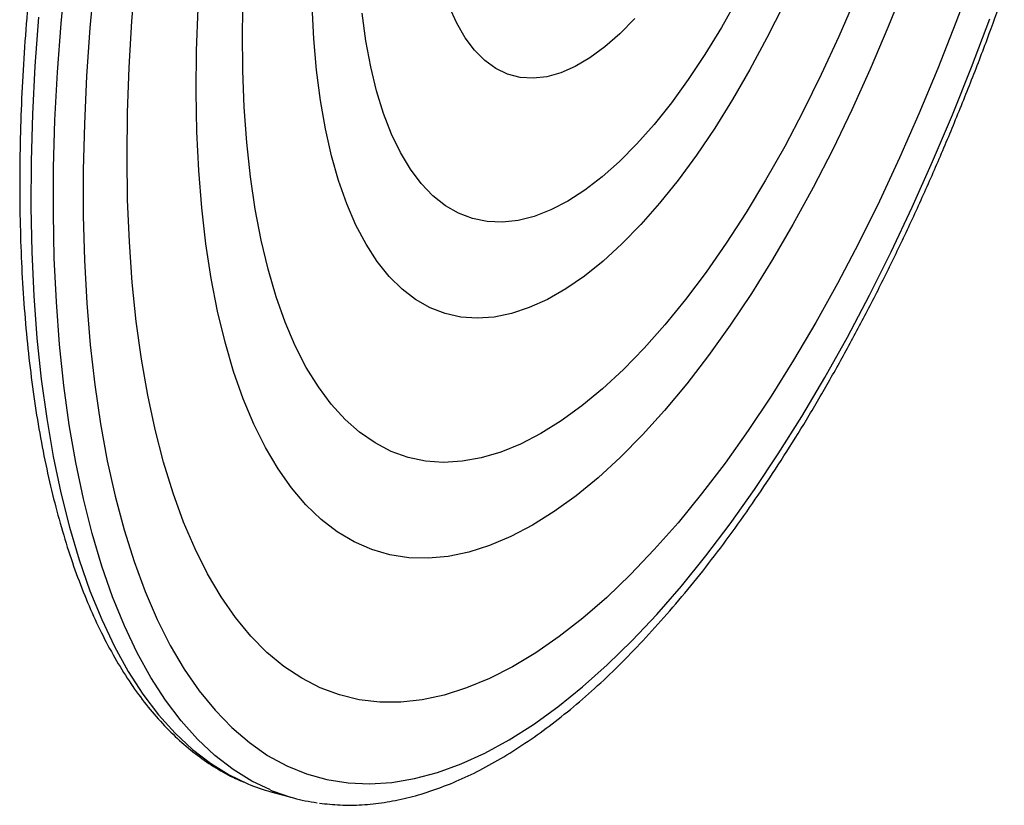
# Paper-space layout '_Trimétrica' of a CAD drawing. Header units: millimetres. Extents: x -135 to 15, y -214 to 63.
# Tile 1 of 7: x -128 to -8, y -214 to -119. Entities that reach past the tile are written whole.
import ezdxf

# ---------------------------------------------------------------- set-up
doc = ezdxf.new("R2010")
doc.units = ezdxf.units.MM

psp = doc.layouts.new('_Trimétrica')

# ---------------------------------------------------------------- linework, layer by layer
at = {"color": 7, "linetype": 'Continuous', "lineweight": 25}
psp.add_line((-97.19, -212.44), (-94.44, -213.19), dxfattribs=at)
at = {"color": 8, "linetype": 'Continuous', "lineweight": 25, "flags": 128}
for points in [[(-97.24, -212.23), (-99.49, -211.15), (-101.78, -209.74), (-103.97, -208.05), (-106.07, -206.09), (-108.07, -203.86), (-109.96, -201.36), (-111.74, -198.6), (-113.4, -195.58), (-114.95, -192.32), (-116.39, -188.81), (-117.69, -185.07), (-118.87, -181.11), (-119.93, -176.92), (-120.85, -172.53), (-121.64, -167.93), (-122.3, -163.15), (-122.82, -158.18), (-123.21, -153.04), (-123.46, -147.74), (-123.57, -142.29), (-123.54, -136.71), (-123.38, -130.99), (-123.08, -125.17), (-122.64, -119.24), (-122.06, -113.22)], [(-12.94, -116.01), (-14.11, -119.14), (-16.3, -124.73), (-18.58, -130.21), (-20.94, -135.57), (-23.37, -140.79), (-25.88, -145.87), (-28.46, -150.78), (-31.09, -155.53), (-33.78, -160.09), (-36.51, -164.46), (-39.29, -168.62), (-42.1, -172.58), (-44.94, -176.31), (-47.8, -179.82), (-50.68, -183.08), (-53.56, -186.1), (-56.45, -188.87), (-59.33, -191.38), (-62.2, -193.62), (-65.06, -195.6), (-67.89, -197.3), (-70.68, -198.72), (-73.44, -199.86), (-76.16, -200.72), (-78.83, -201.29), (-81.44, -201.58), (-83.99, -201.57), (-86.47, -201.28), (-88.88, -200.7), (-91.2, -199.84), (-93.45, -198.69), (-95.6, -197.26), (-97.66, -195.55), (-99.62, -193.57), (-101.47, -191.32), (-103.22, -188.8), (-104.86, -186.03), (-106.38, -183), (-107.78, -179.73), (-109.05, -176.22), (-110.21, -172.48), (-111.23, -168.52), (-112.12, -164.35), (-112.88, -159.97), (-113.51, -155.41), (-114, -150.66), (-114.35, -145.74), (-114.56, -140.66), (-114.64, -135.44), (-114.58, -130.07), (-114.38, -124.59), (-114.04, -118.99), (-113.57, -113.3)], [(-118.58, -113.83), (-119.13, -119.79), (-119.54, -125.65), (-119.81, -131.42), (-119.95, -137.06), (-119.95, -142.57), (-119.8, -147.95), (-119.52, -153.17), (-119.11, -158.22), (-118.55, -163.1), (-117.86, -167.8), (-117.04, -172.3), (-116.08, -176.59), (-114.99, -180.67), (-113.78, -184.53), (-112.43, -188.16), (-110.97, -191.55), (-109.39, -194.69), (-107.69, -197.58), (-105.87, -200.21), (-103.95, -202.57), (-101.93, -204.67), (-99.8, -206.49), (-97.58, -208.04), (-95.27, -209.3), (-92.87, -210.28), (-90.39, -210.97), (-87.83, -211.38), (-85.21, -211.49), (-82.52, -211.32), (-79.77, -210.86), (-76.97, -210.12), (-74.12, -209.08), (-71.23, -207.77), (-68.3, -206.17), (-65.35, -204.3), (-62.37, -202.15), (-59.38, -199.73), (-56.38, -197.06), (-53.38, -194.12), (-50.38, -190.93), (-47.39, -187.5), (-44.41, -183.83), (-41.46, -179.93), (-38.54, -175.8), (-35.65, -171.47), (-32.8, -166.93), (-30, -162.2), (-27.26, -157.29), (-24.57, -152.2), (-21.95, -146.95), (-19.39, -141.55), (-16.92, -136.01), (-14.52, -130.35), (-12.21, -124.56), (-9.99, -118.68)], [(-20.5, -115.15), (-22.34, -119.75), (-24.5, -124.81), (-26.73, -129.74), (-29.04, -134.53), (-31.42, -139.16), (-33.86, -143.62), (-36.35, -147.9), (-38.9, -151.99), (-41.48, -155.87), (-44.1, -159.54), (-46.75, -162.98), (-49.42, -166.2), (-52.1, -169.16), (-54.79, -171.88), (-57.48, -174.35), (-60.16, -176.54), (-62.83, -178.47), (-65.47, -180.12), (-68.08, -181.5), (-70.66, -182.59), (-73.19, -183.39), (-75.67, -183.9), (-78.09, -184.13), (-80.45, -184.06), (-82.74, -183.71), (-84.96, -183.06), (-87.09, -182.13), (-89.13, -180.91), (-91.08, -179.41), (-92.93, -177.63), (-94.68, -175.58), (-96.32, -173.27), (-97.84, -170.69), (-99.25, -167.86), (-100.54, -164.78), (-101.71, -161.46), (-102.74, -157.91), (-103.65, -154.14), (-104.42, -150.17), (-105.06, -145.99), (-105.56, -141.63), (-105.93, -137.09), (-106.15, -132.39), (-106.24, -127.54), (-106.19, -122.54), (-105.99, -117.43)], [(-26.26, -116.13), (-28.3, -120.85), (-30.42, -125.44), (-32.61, -129.88), (-34.86, -134.16), (-37.18, -138.27), (-39.55, -142.19), (-41.96, -145.92), (-44.4, -149.43), (-46.88, -152.74), (-49.38, -155.81), (-51.9, -158.65), (-54.42, -161.24), (-56.94, -163.57), (-59.46, -165.65), (-61.96, -167.46), (-64.44, -169), (-66.89, -170.27), (-69.3, -171.25), (-71.66, -171.95), (-73.98, -172.36), (-76.24, -172.49), (-78.43, -172.33), (-80.55, -171.89), (-82.59, -171.16), (-84.55, -170.14), (-86.42, -168.85), (-88.19, -167.28), (-89.86, -165.44), (-91.43, -163.34), (-92.89, -160.97), (-94.23, -158.36), (-95.45, -155.49), (-96.55, -152.4), (-97.53, -149.07), (-98.37, -145.53), (-99.09, -141.78), (-99.67, -137.84), (-100.12, -133.71), (-100.43, -129.41), (-100.6, -124.96), (-100.64, -120.36), (-100.53, -115.62)], [(-35.02, -117.02), (-37.02, -121.01), (-39.07, -124.84), (-41.19, -128.49), (-43.35, -131.95), (-45.55, -135.21), (-47.79, -138.25), (-50.04, -141.07), (-52.32, -143.65), (-54.6, -145.98), (-56.88, -148.07), (-59.16, -149.89), (-61.41, -151.44), (-63.64, -152.72), (-65.84, -153.72), (-68, -154.44), (-70.1, -154.87), (-72.15, -155.02), (-74.13, -154.88), (-76.05, -154.45), (-77.88, -153.74), (-79.63, -152.75), (-81.28, -151.48), (-82.84, -149.93), (-84.3, -148.12), (-85.64, -146.04), (-86.87, -143.71), (-87.99, -141.13), (-88.98, -138.32), (-89.84, -135.29), (-90.58, -132.03), (-91.18, -128.58), (-91.65, -124.93), (-91.98, -121.11), (-92.18, -117.12)], [(-40.61, -116.32), (-42.54, -119.75), (-44.53, -123), (-46.55, -126.04), (-48.61, -128.88), (-50.7, -131.49), (-52.8, -133.86), (-54.9, -135.99), (-57.01, -137.86), (-59.1, -139.47), (-61.17, -140.8), (-63.22, -141.87), (-65.23, -142.65), (-67.19, -143.15), (-69.1, -143.36), (-70.94, -143.29), (-72.71, -142.93), (-74.41, -142.28), (-76.02, -141.36), (-77.53, -140.15), (-78.95, -138.67), (-80.26, -136.93), (-81.47, -134.92), (-82.55, -132.67), (-83.52, -130.17), (-84.36, -127.44), (-85.08, -124.5), (-85.66, -121.35), (-86.11, -118)], [(-53.03, -118.66), (-54.86, -120.51), (-56.68, -122.1), (-58.48, -123.42), (-60.27, -124.47), (-62.02, -125.23), (-63.72, -125.71), (-65.37, -125.9), (-66.96, -125.79), (-68.47, -125.4), (-69.9, -124.72), (-71.24, -123.75), (-72.48, -122.51), (-73.62, -121), (-74.64, -119.22), (-75.54, -117.2)], [(-125.38, -118.49), (-125.82, -124.42), (-126.12, -130.25), (-126.28, -135.96), (-126.31, -141.55), (-126.2, -147), (-125.95, -152.3), (-125.56, -157.43), (-125.04, -162.4), (-124.38, -167.19), (-123.59, -171.78), (-122.67, -176.18), (-121.62, -180.36), (-120.43, -184.33), (-119.13, -188.07), (-117.7, -191.57), (-116.15, -194.84), (-114.48, -197.85), (-112.7, -200.61), (-110.81, -203.11), (-108.81, -205.34), (-106.71, -207.31), (-104.52, -209), (-102.23, -210.41), (-99.97, -211.49)]]:
    psp.add_lwpolyline(points, dxfattribs=at)
at = {"color": 7, "linetype": 'Continuous', "lineweight": 25}
for centre, radius, start, end in [((-91.16, -190.29), 22.96, 247.4376, 254.783), ((-88.43, -191.07), 22.93, 247.3948, 262.1661)]:
    psp.add_arc(centre, radius, start, end, dxfattribs=at)
for points, knots in [([(-25.46, 63.17), (-25.88, 63.24), (-27.15, 63.44), (-29.34, 63.5), (-32.01, 63.36), (-34.73, 62.95), (-37.51, 62.28), (-40.32, 61.35), (-43.18, 60.16), (-46.06, 58.71), (-48.97, 57.01), (-51.9, 55.05), (-54.83, 52.84), (-57.78, 50.4), (-60.72, 47.71), (-63.65, 44.8), (-66.57, 41.66), (-69.47, 38.31), (-72.36, 34.75), (-75.21, 30.98), (-78.03, 27.02), (-80.82, 22.87), (-83.57, 18.54), (-86.27, 14.04), (-88.93, 9.38), (-91.53, 4.55), (-94.07, -0.41), (-96.54, -5.52), (-98.95, -10.75), (-101.29, -16.11), (-103.55, -21.57), (-105.73, -27.13), (-107.83, -32.77), (-109.84, -38.5), (-111.76, -44.29), (-113.58, -50.14), (-115.3, -56.03), (-116.92, -61.96), (-118.44, -67.91), (-119.85, -73.88), (-121.15, -79.84), (-122.34, -85.8), (-123.41, -91.74), (-124.37, -97.64), (-125.21, -103.5), (-125.92, -109.31), (-126.52, -115.06), (-126.99, -120.73), (-127.34, -126.32), (-127.57, -131.81), (-127.67, -137.2), (-127.64, -142.47), (-127.49, -147.62), (-127.21, -152.63), (-126.8, -157.5), (-126.27, -162.22), (-125.62, -166.78), (-124.84, -171.18), (-123.93, -175.4), (-122.9, -179.43), (-121.75, -183.27), (-120.48, -186.92), (-119.08, -190.36), (-117.57, -193.59), (-115.93, -196.59), (-114.19, -199.37), (-112.33, -201.91), (-110.36, -204.21), (-108.29, -206.26), (-106.12, -208.06), (-103.87, -209.58), (-101.9, -210.7), (-100.65, -211.2), (-100.21, -211.37)], [0, 0, 0, 0, 0.0067669, 0.0204969, 0.034287, 0.0481669, 0.0621525, 0.0762458, 0.0904366, 0.1047076, 0.1190386, 0.1334103, 0.1478062, 0.1622137, 0.1766229, 0.1910273, 0.2054236, 0.2198103, 0.2341867, 0.2485527, 0.2629087, 0.2772554, 0.2915934, 0.3059234, 0.3202463, 0.3345627, 0.3488735, 0.3631791, 0.3774804, 0.3917777, 0.4060717, 0.4203629, 0.4346517, 0.4489385, 0.4632238, 0.477508, 0.4917914, 0.5060745, 0.5203576, 0.5346409, 0.5489249, 0.5632099, 0.5774962, 0.5917844, 0.6060747, 0.6203678, 0.6346639, 0.6489637, 0.6632678, 0.6775766, 0.6918908, 0.7062112, 0.7205384, 0.7348733, 0.7492166, 0.7635692, 0.7779318, 0.7923052, 0.8066898, 0.8210858, 0.8354928, 0.8499095, 0.8643331, 0.878758, 0.8931748, 0.9075711, 0.921931, 0.9362346, 0.9504605, 0.9645889, 0.978607, 0.9925138, 1, 1, 1, 1]), ([(-91.29, -213.83), (-90.46, -213.92), (-88.76, -214.11), (-86.14, -214.07), (-83.44, -213.78), (-80.69, -213.24), (-77.89, -212.43), (-75.05, -211.36), (-72.18, -210.04), (-69.28, -208.45), (-66.36, -206.61), (-63.43, -204.52), (-60.49, -202.19), (-57.55, -199.61), (-54.61, -196.81), (-51.69, -193.77), (-48.77, -190.52), (-45.88, -187.06), (-43.01, -183.39), (-40.17, -179.52), (-37.37, -175.46), (-34.6, -171.21), (-31.87, -166.79), (-29.2, -162.2), (-26.57, -157.45), (-24, -152.55), (-21.5, -147.51), (-19.05, -142.33), (-16.68, -137.03), (-14.39, -131.62), (-12.17, -126.11), (-10.1, -120.71), (-8.82, -117.12), (-8.22, -115.42)], [0, 0, 0, 0, 0.030231, 0.061504, 0.092953, 0.124629, 0.156552, 0.18871, 0.221071, 0.253589, 0.28622, 0.318923, 0.351664, 0.38442, 0.41717, 0.449904, 0.482618, 0.515309, 0.547977, 0.580621, 0.613243, 0.645845, 0.678428, 0.710994, 0.743544, 0.776081, 0.808605, 0.841119, 0.873623, 0.906119, 0.938608, 0.971092, 1, 1, 1, 1])]:
    psp.add_open_spline(points, degree=3, knots=knots, dxfattribs=at)

doc.saveas('drawing.dxf')
